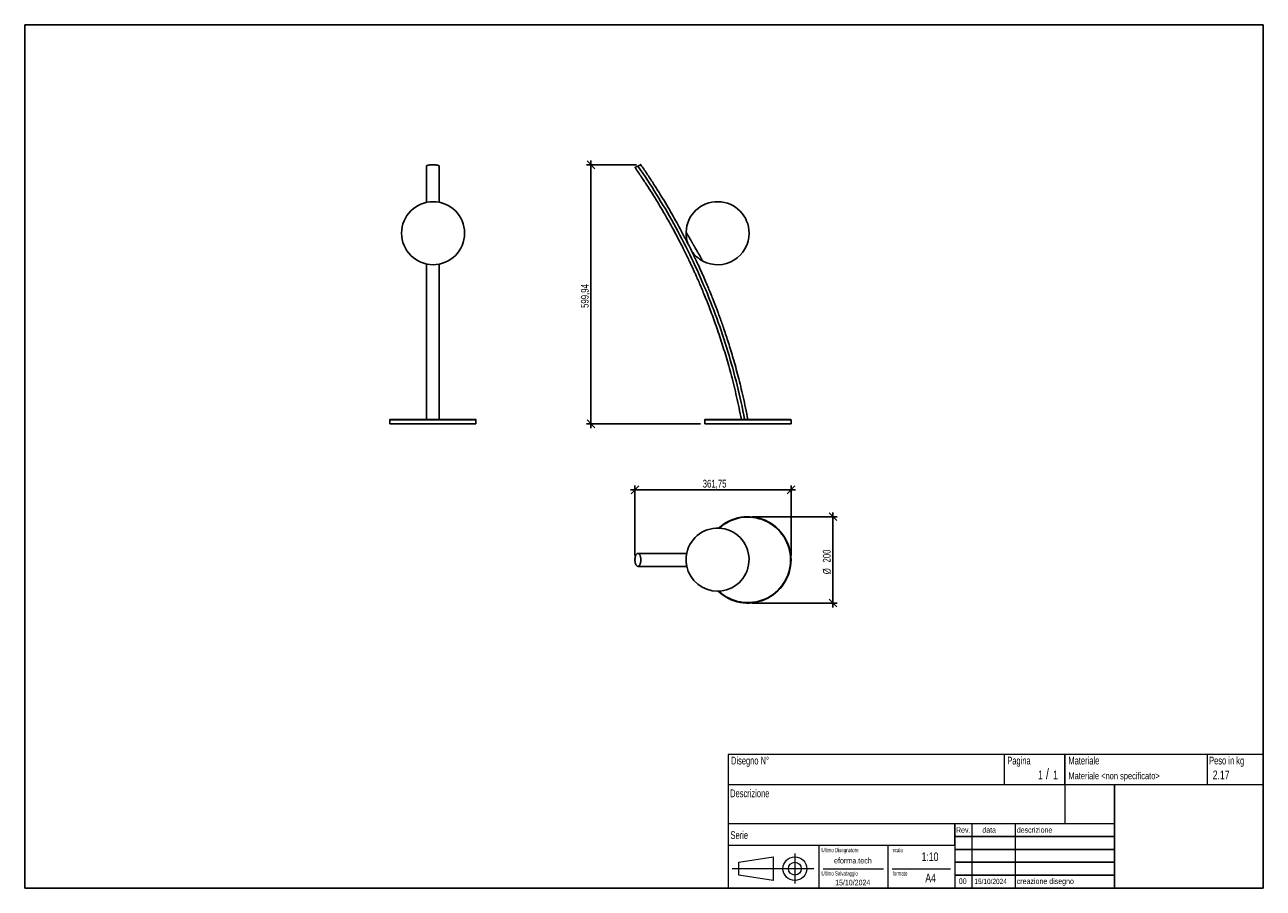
# Model space of a CAD drawing. Header units: millimetres. Extents: x 5 to 292, y 5 to 205.
import ezdxf

# ---------------------------------------------------------------- set-up
doc = ezdxf.new("R2010")
doc.units = ezdxf.units.MM
doc.header["$PDSIZE"] = -1
doc.layers.add('FORMAT', color=7, linetype='Continuous')
doc.styles.add('SLDTEXTSTYLE0', font='TXT', dxfattribs={"width": 0.605})
doc.styles.add('SLDTEXTSTYLE1', font='TXT', dxfattribs={"width": 0.75})
doc.dimstyles.new('SLDDIMSTYLE0', dxfattribs={"dimtxt": 1.8, "dimasz": 1.8, "dimexe": 0, "dimexo": 0.0625, "dimgap": 0.45, "dimtad": 1, "dimlfac": 10, "dimrnd": 1e-09, "dimzin": 12, "dimdsep": 46, "dimtxsty": 'SLDTEXTSTYLE1', "dimblk1": 'OBLIQUE', "dimblk2": 'OBLIQUE', "dimsah": 1, "dimcen": 0.09, "dimadec": 0, "dimazin": 3, "dimtfac": 1, "dimtmove": 0, "dimatfit": 0, "dimldrblk": 'OBLIQUE', "dimfxl": 0, "dimfrac": 2, "dimtolj": 1, "dimtzin": 12, "dimarcsym": 0})

# ---------------------------------------------------------------- blocks, each defined once
blk = doc.blocks.new('_Oblique')
at = {"color": 0, "linetype": 'ByBlock', "lineweight": -2}
blk.add_line((-0.5, -0.5), (0.5, 0.5), dxfattribs=at)
blk = doc.blocks.new('_D')
at = {"layer": 'FORMAT', "color": 7}
for p, q in [((146.76, 172.57), (135.2, 172.57)), ((136.2, 172.57), (136.2, 173.57)), ((136.2, 172.57), (136.2, 112.57)), ((161.57, 112.57), (135.2, 112.57)), ((136.2, 112.57), (136.2, 111.57))]:
    blk.add_line(p, q, dxfattribs=at)
at = {"layer": 'FORMAT', "color": 7, "xscale": 1.8, "yscale": 1.8}
for p, rotation in [((136.2, 172.57), 270.0000000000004), ((136.2, 112.57), 90.0000000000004)]:
    blk.add_blockref('_Oblique', p, dxfattribs=dict(at, rotation=rotation))
at = {"layer": 'FORMAT', "color": 7, "insert": (133.88, 139.41), "char_height": 1.8, "attachment_point": 1, "rotation": 90, "style": 'SLDTEXTSTYLE1'}
blk.add_mtext('599,94', dxfattribs=at)
blk = doc.blocks.new('_D_1')
at = {"layer": 'FORMAT', "color": 7}
for p, q in [((146.39, 82.06), (146.39, 98.28)), ((182.57, 82.06), (182.57, 98.28)), ((146.39, 97.28), (145.39, 97.28)), ((146.39, 97.28), (182.57, 97.28)), ((182.57, 97.28), (183.57, 97.28))]:
    blk.add_line(p, q, dxfattribs=at)
at = {"layer": 'FORMAT', "color": 7, "xscale": 1.8, "yscale": 1.8}
for p, rotation in [((146.39, 97.28), 359.9996232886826), ((182.57, 97.28), 179.9996232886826)]:
    blk.add_blockref('_Oblique', p, dxfattribs=dict(at, rotation=rotation))
at = {"layer": 'FORMAT', "color": 7, "insert": (162.1, 99.6), "char_height": 1.8, "attachment_point": 1, "rotation": 359.9996, "style": 'SLDTEXTSTYLE1'}
blk.add_mtext('361,75', dxfattribs=at)
blk = doc.blocks.new('_D_2')
at = {"layer": 'FORMAT', "color": 7}
for p, q in [((192.29, 91.06), (192.29, 92.06)), ((173.57, 91.06), (193.29, 91.06)), ((192.29, 91.06), (192.29, 71.06)), ((173.57, 71.06), (193.29, 71.06)), ((192.29, 71.06), (192.29, 70.06))]:
    blk.add_line(p, q, dxfattribs=at)
at = {"layer": 'FORMAT', "color": 7, "xscale": 1.8, "yscale": 1.8}
for p, rotation in [((192.29, 91.06, -30.09), 270.0000000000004), ((192.29, 71.06, -30.09), 90.0000000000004)]:
    blk.add_blockref('_Oblique', p, dxfattribs=dict(at, rotation=rotation))
at = {"layer": 'FORMAT', "color": 7, "char_height": 1.8, "attachment_point": 1, "rotation": 90, "style": 'SLDTEXTSTYLE1'}
for s, insert in [('200', (189.95, 80.44)), ('%%c', (189.97, 77.72))]:
    blk.add_mtext(s, dxfattribs=dict(at, insert=insert))

msp = doc.modelspace()

# ---------------------------------------------------------------- linework, layer by layer
at = {"color": 7, "linetype": 'Continuous', "lineweight": 25}
for p, q in [((162.1315, 150.2696), (162.1315, 150.2696)), ((89.5637, 113.4716), (89.5637, 112.5716)), ((99.5637, 113.4716), (89.5637, 113.4716)), ((99.5637, 112.5716), (89.5637, 112.5716)), ((99.5637, 113.5716), (89.6637, 113.5716)), ((109.4637, 113.5716), (99.5637, 113.5716)), ((109.5637, 113.4716), (99.5637, 113.4716)), ((109.5637, 112.5716), (99.5637, 112.5716)), ((109.5637, 112.5716), (109.5637, 113.4716)), ((162.5667, 113.4716), (162.5667, 112.5716)), ((182.5667, 113.4716), (162.5667, 113.4716)), ((182.5667, 112.5716), (162.5667, 112.5716)), ((182.4667, 113.5716), (162.6667, 113.5716)), ((182.5667, 112.5716), (182.5667, 113.4716))]:
    msp.add_line(p, q, dxfattribs=at)
msp.add_circle((99.6168, 156.7249), 7.3017, dxfattribs=at)
for centre, radius, start, end in [((165.5438, 156.7249), 7.3017, 0, 177.892903), ((165.5438, 156.7249), 7.3017, 177.892903, 198.497347), ((165.5438, 156.7249), 7.3017, 242.148971, 0), ((165.5438, 156.7249), 7.3017, 214.53473, 242.128528), ((89.6637, 113.4716), 0.1, 90, 180), ((109.4637, 113.4716), 0.1, 360, 90), ((162.6667, 113.4716), 0.1, 90, 180), ((182.4667, 113.4716), 0.1, 360, 90), ((172.5667, 81.0561), 10, 0, 132.68575), ((172.5667, 81.0561), 9.9, 0, 132.107114), ((165.5438, 81.1092), 7.3017, 270, 167.998701), ((165.5438, 81.1092), 7.3017, 167.998701, 192.011268), ((172.5667, 81.0561), 10, 226.447098, 0), ((172.5667, 81.0561), 9.9, 227.025734, 0), ((165.5438, 81.1092), 7.3017, 192.011268, 270)]:
    msp.add_arc(centre, radius, start, end, dxfattribs=at)
for points, knots in [([(101.0638, 172.2599), (101.0638, 172.2756), (101.0579, 172.291), (101.0412, 172.3134), (101.0343, 172.3207), (101.0185, 172.3349), (101.0095, 172.3418), (100.9801, 172.3617), (100.9567, 172.3742), (100.9056, 172.3973), (100.878, 172.4079), (100.8197, 172.4276), (100.7889, 172.4368), (100.725, 172.4539), (100.6923, 172.4618), (100.5923, 172.4836), (100.5231, 172.4959), (100.3811, 172.5172), (100.308, 172.5262), (100.1613, 172.5411), (100.0875, 172.5471), (99.8649, 172.5614), (99.7151, 172.566), (99.4884, 172.566), (99.4123, 172.5648), (99.262, 172.5601), (99.1874, 172.5566), (99.0395, 172.5471), (98.9662, 172.5411), (98.8209, 172.5263), (98.749, 172.5175), (98.6069, 172.4963), (98.5364, 172.4838), (98.4356, 172.4618), (98.4028, 172.454), (98.3389, 172.4369), (98.308, 172.4277), (98.2497, 172.4079), (98.2221, 172.3973), (98.171, 172.3742), (98.1475, 172.3617), (98.118, 172.3417), (98.1091, 172.3349), (98.0932, 172.3206), (98.0863, 172.3132), (98.0697, 172.2909), (98.0638, 172.2756), (98.0638, 172.2599)], [0, 0, 0, 0, 0.03125, 0.03125, 0.046875, 0.046875, 0.0625, 0.0625, 0.09375, 0.09375, 0.125, 0.125, 0.15625, 0.15625, 0.1875, 0.1875, 0.25, 0.25, 0.3125, 0.3125, 0.375, 0.375, 0.5, 0.5, 0.5625, 0.5625, 0.625, 0.625, 0.6875, 0.6875, 0.75, 0.75, 0.8125, 0.8125, 0.84375, 0.84375, 0.875, 0.875, 0.90625, 0.90625, 0.9375, 0.9375, 0.953125, 0.953125, 0.96875, 0.96875, 1, 1, 1, 1]), ([(98.0638, 172.2599), (98.0638, 171.1531), (98.0638, 168.9394), (98.0638, 166.1303), (98.0638, 164.4159), (98.0638, 163.8526)], [0, 0, 0, 0, 0.40170383, 0.80341066, 1, 1, 1, 1]), ([(101.0638, 163.8754), (101.0638, 164.4261), (101.0638, 166.1304), (101.0638, 168.9321), (101.0638, 171.1506), (101.0638, 172.2599)], [0, 0, 0, 0, 0.192684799, 0.596343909, 1, 1, 1, 1]), ([(147.0765, 172.2599), (147.0347, 172.2412), (146.942, 172.1998), (146.7933, 172.1333), (146.662, 172.0746), (146.5571, 172.0277), (146.4651, 171.9866), (146.4008, 171.9578), (146.3978, 171.9565), (146.3965, 171.9559)], [0, 0, 0, 0, 0.07540279, 0.16731842, 0.30969178, 0.44066653, 0.57195669, 0.81066557, 1, 1, 1, 1]), ([(147.7565, 172.5639), (147.758, 172.5645), (147.7666, 172.5684), (147.7245, 172.5495), (147.628, 172.5064), (147.4909, 172.4451), (147.3586, 172.386), (147.2129, 172.3208), (147.1215, 172.28), (147.0765, 172.2599)], [0, 0, 0, 0, 0.04964775, 0.30255614, 0.5545943, 0.69443195, 0.83511248, 0.91874847, 1, 1, 1, 1]), ([(171.8177, 113.5569), (170.8005, 118.8841), (168.205, 129.4001), (162.6867, 144.6003), (155.6795, 158.973), (150.0765, 167.9592), (147.0765, 172.2599)], [0, 0, 0, 0, 163.50341654, 326.07116372, 486.81120802, 644.89116509, 644.89116509, 644.89116509, 644.89116509]), ([(172.5677, 113.5569), (172.3923, 114.4551), (172.0494, 116.2104), (171.4898, 118.7703), (170.9195, 121.1993), (170.3405, 123.4974), (169.7628, 125.6538), (169.1918, 127.671), (168.6325, 129.5516), (168.0858, 131.3098), (167.5559, 132.9466), (167.0468, 134.4631), (166.5621, 135.8603), (166.1051, 137.1393), (165.7052, 138.2293), (165.3615, 139.1464), (165.0621, 139.9323), (164.7572, 140.7196), (164.3916, 141.6482), (163.9477, 142.7529), (163.4143, 144.0475), (162.8196, 145.4528), (162.16, 146.9672), (161.4368, 148.5783), (160.6472, 150.2829), (159.7882, 152.0778), (158.8514, 153.9698), (157.8718, 155.8799), (156.8526, 157.8), (155.7975, 159.7223), (154.6666, 161.7131), (153.4564, 163.7698), (152.1635, 165.8899), (150.7833, 168.0696), (149.3156, 170.3082), (148.2854, 171.8045), (147.7612, 172.566)], [0, 0, 0, 0, 0.04257331, 0.08320558, 0.12189673, 0.15864667, 0.19345534, 0.2257528, 0.25617763, 0.28472979, 0.31140929, 0.33621611, 0.35915024, 0.38021167, 0.39940041, 0.41316353, 0.42577493, 0.43852766, 0.45244255, 0.4722032, 0.49391541, 0.51757918, 0.54319449, 0.57076137, 0.59973558, 0.6305923, 0.66333154, 0.69795331, 0.73045648, 0.76446048, 0.79996531, 0.83697096, 0.87547734, 0.91548438, 0.95699197, 1, 1, 1, 1]), ([(146.3918, 171.9538), (146.9072, 171.2082), (147.9145, 169.7511), (149.3422, 167.584), (150.6697, 165.4997), (151.8985, 163.4999), (153.0277, 161.599), (154.0627, 159.799), (155.0091, 158.1019), (155.8774, 156.4984), (156.6713, 154.9907), (157.3942, 153.581), (158.0495, 152.271), (158.6401, 151.0626), (159.1362, 150.0252), (159.5487, 149.1473), (159.8987, 148.3915), (160.246, 147.6308), (160.6515, 146.7295), (161.1276, 145.6507), (161.6764, 144.3773), (162.2613, 142.9838), (162.8787, 141.4688), (163.5207, 139.8418), (164.183, 138.1031), (164.8614, 136.2528), (165.5548, 134.2801), (166.2314, 132.2646), (166.8877, 130.2141), (167.5207, 128.1367), (168.1499, 125.9581), (168.7709, 123.6777), (169.3796, 121.2949), (169.9703, 118.809), (170.5422, 116.2204), (170.8905, 114.4552), (171.0677, 113.5569)], [0, 0, 0, 0, 0.04257375, 0.08320642, 0.1218979, 0.15864807, 0.19345687, 0.22575434, 0.25617906, 0.28473104, 0.31141031, 0.33621688, 0.35915077, 0.38021199, 0.39940054, 0.41316353, 0.42577483, 0.43852744, 0.45244222, 0.47220274, 0.49391488, 0.51757866, 0.54319408, 0.57076115, 0.59973564, 0.63059269, 0.66333229, 0.69795441, 0.73045785, 0.76446201, 0.79996687, 0.8369724, 0.87547855, 0.91548525, 0.95699242, 1, 1, 1, 1]), ([(158.247, 156.9934), (158.2471, 156.9933), (158.2472, 156.9931), (158.248, 156.9917), (158.2492, 156.9895), (158.251, 156.9864), (158.2534, 156.9824), (158.2581, 156.9742), (158.2672, 156.9584), (158.2835, 156.9302), (158.3043, 156.8943), (158.3381, 156.8358), (158.3914, 156.7434), (158.4732, 156.6018), (158.5704, 156.4335), (158.6846, 156.236), (158.8108, 156.0175), (158.9531, 155.7713), (159.1018, 155.5137), (159.2673, 155.2274), (159.4045, 154.9898), (159.5277, 154.7765), (159.6219, 154.6135), (159.7206, 154.4427), (159.8138, 154.2813), (159.8804, 154.166), (159.9277, 154.0843), (159.9512, 154.0436), (159.9748, 154.0027), (160.0027, 153.9544), (160.0373, 153.8944), (160.0811, 153.8186), (160.1325, 153.7297), (160.1808, 153.6461), (160.2248, 153.57), (160.2782, 153.4776), (160.3936, 153.2778), (160.57, 152.9724), (160.7424, 152.674), (160.8625, 152.4661), (160.9732, 152.2746), (161.1091, 152.0393), (161.2739, 151.754), (161.4246, 151.4932), (161.5665, 151.2475), (161.6935, 151.0277), (161.8075, 150.8303), (161.9051, 150.6614), (161.9868, 150.52), (162.0403, 150.4274), (162.0741, 150.3688), (162.095, 150.3328), (162.1112, 150.3046), (162.121, 150.2878), (162.1264, 150.2784), (162.1293, 150.2733), (162.1311, 150.2702), (162.1314, 150.2698), (162.1315, 150.2696)], [0, 0, 0, 0, 0.00517421, 0.01035556, 0.01554434, 0.02074081, 0.02594527, 0.03115798, 0.04684857, 0.06253814, 0.07795544, 0.09350019, 0.12506399, 0.15581296, 0.18758047, 0.21800462, 0.25002155, 0.27998686, 0.3124938, 0.34110088, 0.37496411, 0.38716024, 0.40619013, 0.4237974, 0.43745545, 0.45314593, 0.45703715, 0.46091618, 0.46480853, 0.46872552, 0.47471925, 0.4819045, 0.49031833, 0.50000288, 0.50567756, 0.51193668, 0.52626097, 0.56253275, 0.59935547, 0.61366153, 0.62505371, 0.65782298, 0.68755866, 0.71958108, 0.7500096, 0.78173922, 0.81251298, 0.84407068, 0.87501297, 0.90644865, 0.92203059, 0.93752599, 0.95318234, 0.96885038, 0.97665471, 0.984448, 0.99222988, 1, 1, 1, 1]), ([(98.0638, 149.6081), (98.0638, 149.0495), (98.0638, 147.2997), (98.0638, 144.3131), (98.0638, 140.6283), (98.0638, 136.8779), (98.0638, 133.0668), (98.0638, 129.2218), (98.0638, 125.3461), (98.0638, 121.4417), (98.0638, 117.5134), (98.0638, 114.8757), (98.0638, 113.5569)], [0, 0, 0, 0, 0.0487954, 0.15283298, 0.256871, 0.36303257, 0.46919437, 0.5753562, 0.68151794, 0.78767938, 0.89384017, 1, 1, 1, 1]), ([(101.0638, 113.5569), (101.0638, 114.8728), (101.0638, 117.5048), (101.0638, 121.4246), (101.0638, 125.3206), (101.0638, 129.1881), (101.0638, 133.0022), (101.0638, 136.7604), (101.0638, 140.4619), (101.0638, 144.1239), (101.0638, 147.1674), (101.0638, 148.9724), (101.0638, 149.5858)], [0, 0, 0, 0, 0.10599622, 0.2119934, 0.31799122, 0.42398935, 0.52998757, 0.63409304, 0.7381983, 0.84230313, 0.94640751, 1, 1, 1, 1]), ([(147.0765, 79.5562), (147.0362, 79.5562), (146.9943, 79.5641), (146.9095, 79.5985), (146.8666, 79.625), (146.7823, 79.6981), (146.741, 79.7447), (146.6627, 79.8568), (146.6258, 79.9224), (146.5589, 80.0688), (146.529, 80.1497), (146.4778, 80.3212), (146.4566, 80.4118), (146.4232, 80.5964), (146.4111, 80.6904), (146.3954, 80.8762), (146.3918, 80.9679), (146.3918, 81.1446), (146.3954, 81.2363), (146.4111, 81.422), (146.4232, 81.5161), (146.4566, 81.7007), (146.4778, 81.7913), (146.529, 81.9628), (146.5589, 82.0437), (146.6258, 82.1901), (146.6627, 82.2557), (146.741, 82.3678), (146.7823, 82.4144), (146.8666, 82.4875), (146.9095, 82.514), (146.9943, 82.5484), (147.0362, 82.5562), (147.0765, 82.5562)], [0, 0, 0, 0, 0.0625, 0.0625, 0.125, 0.125, 0.1875, 0.1875, 0.25, 0.25, 0.3125, 0.3125, 0.375, 0.375, 0.4375, 0.4375, 0.5, 0.5, 0.5625, 0.5625, 0.625, 0.625, 0.6875, 0.6875, 0.75, 0.75, 0.8125, 0.8125, 0.875, 0.875, 0.9375, 0.9375, 1, 1, 1, 1]), ([(147.0765, 82.5562), (147.1117, 82.5562), (147.146, 82.5503), (147.1961, 82.5336), (147.2126, 82.5267), (147.2443, 82.5109), (147.2597, 82.502), (147.3042, 82.4725), (147.3322, 82.4491), (147.3839, 82.398), (147.4076, 82.3704), (147.4518, 82.3121), (147.4723, 82.2813), (147.5106, 82.2175), (147.5281, 82.1847), (147.5769, 82.0847), (147.6044, 82.0155), (147.652, 81.8736), (147.6722, 81.8004), (147.7057, 81.6537), (147.7191, 81.5799), (147.751, 81.3574), (147.7612, 81.2075), (147.7612, 80.9808), (147.7586, 80.9047), (147.7481, 80.7544), (147.7402, 80.6798), (147.719, 80.5319), (147.7056, 80.4586), (147.6725, 80.3133), (147.6528, 80.2414), (147.6053, 80.0993), (147.5774, 80.0289), (147.5283, 79.9281), (147.5107, 79.8952), (147.4724, 79.8313), (147.4519, 79.8005), (147.4076, 79.7421), (147.3839, 79.7145), (147.3323, 79.6634), (147.3042, 79.64), (147.2596, 79.6104), (147.2442, 79.6015), (147.2124, 79.5856), (147.1959, 79.5788), (147.146, 79.5622), (147.1118, 79.5562), (147.0765, 79.5562)], [0, 0, 0, 0, 0.03125, 0.03125, 0.046875, 0.046875, 0.0625, 0.0625, 0.09375, 0.09375, 0.125, 0.125, 0.15625, 0.15625, 0.1875, 0.1875, 0.25, 0.25, 0.3125, 0.3125, 0.375, 0.375, 0.5, 0.5, 0.5625, 0.5625, 0.625, 0.625, 0.6875, 0.6875, 0.75, 0.75, 0.8125, 0.8125, 0.84375, 0.84375, 0.875, 0.875, 0.90625, 0.90625, 0.9375, 0.9375, 0.953125, 0.953125, 0.96875, 0.96875, 1, 1, 1, 1]), ([(158.4043, 82.5562), (158.1021, 82.5562), (157.203, 82.5562), (155.6041, 82.5562), (153.6158, 82.5562), (151.5289, 82.5562), (149.3591, 82.5562), (147.8374, 82.5562), (147.0765, 82.5562)], [0, 0, 0, 0, 0.0919622, 0.27356896, 0.45517681, 0.63678526, 0.81839331, 1, 1, 1, 1]), ([(158.4028, 82.6273), (158.4001, 82.6167), (158.3596, 82.4535), (158.3101, 82.1141), (158.2561, 81.6168), (158.25, 81.2786), (158.247, 81.1092)], [0, 0, 0, 0, 0.022737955, 0.350504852, 0.6747865, 1, 1, 1, 1]), ([(158.247, 81.1092), (158.2501, 80.94), (158.2562, 80.6019), (158.3096, 80.1038), (158.3609, 79.7658), (158.4001, 79.6009), (158.4028, 79.5899)], [0, 0, 0, 0, 0.32494328, 0.64900998, 0.97656663, 1, 1, 1, 1]), ([(147.0765, 79.5562), (147.8357, 79.5562), (149.3542, 79.5562), (151.5196, 79.5562), (153.6024, 79.5562), (155.5873, 79.5562), (157.198, 79.5562), (158.1104, 79.5562), (158.4266, 79.5562)], [0, 0, 0, 0, 0.18081318, 0.36162771, 0.54244264, 0.72325698, 0.90407024, 1, 1, 1, 1])]:
    msp.add_open_spline(points, degree=3, knots=knots, dxfattribs=at)
at = {"layer": 'FORMAT', "color": 251, "true_color": 0x484848}
for p, q in [((5, 205), (292, 205)), ((5, 205), (5, 5)), ((292, 205), (292, 5)), ((5, 5), (292, 5))]:
    msp.add_line(p, q, dxfattribs=at)
at = {"layer": 'FORMAT', "color": 251, "lineweight": 18, "true_color": 0x484848}
for p, q in [((292, 36), (168, 36)), ((168, 36), (168, 5)), ((232, 36), (232, 29)), ((279, 36), (279, 29)), ((168, 29), (292, 29)), ((168, 20), (246, 20)), ((224.5, 20), (224.5, 5)), ((234.5, 20), (234.5, 5)), ((246, 20), (257.5, 20)), ((168, 15), (220.5, 15)), ((189, 15), (189, 5)), ((205, 15), (205, 5)), ((220.5, 15), (220.5, 5)), ((170.4523, 11.0284), (178.4523, 12.2784)), ((178.4523, 12.2784), (178.4523, 6.7784)), ((183.4602, 13.0408), (183.4602, 6.0605)), ((187.8829, 9.5284), (168.8934, 9.5284)), ((170.4523, 8.0284), (170.4523, 11.0284)), ((190, 9.5), (204, 9.5)), ((206, 9.5), (219.5, 9.5)), ((178.4523, 6.7784), (170.4523, 8.0284))]:
    msp.add_line(p, q, dxfattribs=at)
at = {"layer": 'FORMAT', "color": 7}
for p, q in [((246, 29), (246, 36)), ((257.5, 20), (257.5, 29)), ((220.5, 15), (220.5, 20)), ((257.5, 5), (257.5, 20)), ((220.5, 17), (257.5, 17)), ((220.5, 14), (257.5, 14)), ((220.5, 11), (257.5, 11)), ((220.5, 8), (257.5, 8)), ((220.5, 5), (257.5, 5))]:
    msp.add_line(p, q, dxfattribs=at)
at = {"layer": 'FORMAT', "color": 7, "lineweight": 18}
msp.add_line((246, 29), (246, 20), dxfattribs=at)
at = {"layer": 'FORMAT', "color": 251, "lineweight": 18, "true_color": 0x484848}
for radius in [2.75, 1.5]:
    msp.add_circle((183.4602, 9.5284), radius, dxfattribs=at)
at = {"layer": 'FORMAT', "color": 7}
for p in [(147.7612, 172.566), (146.3918, 81.0563), (182.5667, 81.056)]:
    msp.add_point(p, dxfattribs=at)

# ---------------------------------------------------------------- texts
at = {"color": 18, "linetype": 'Continuous', "lineweight": 0, "true_color": 0x060606, "insert": (280.2907, 32.248), "char_height": 2, "attachment_point": 1, "style": 'SLDTEXTSTYLE1'}
msp.add_mtext('2.17', dxfattribs=at)
at = {"layer": 'FORMAT', "color": 18, "true_color": 0x060606}
for s, insert, char_height, attachment_point, style in [('Disegno N°', (168.6521, 35.4606), 1.8, 1, 'SLDTEXTSTYLE0'), ('Pagina', (232.6858, 35.4642), 1.8, 1, 'SLDTEXTSTYLE0'), ('Materiale', (246.8464, 35.4642), 1.8, 1, 'SLDTEXTSTYLE0'), ('Peso in kg', (279.4583, 35.4642), 1.8, 1, 'SLDTEXTSTYLE0'), ('1', (239.8246, 32.248), 2, 1, 'SLDTEXTSTYLE1'), ('/', (241.6416, 32.746), 2.5, 1, 'SLDTEXTSTYLE1'), ('1', (243.3205, 32.248), 2, 1, 'SLDTEXTSTYLE1'), ('Materiale <non specificato>', (246.8464, 31.8349), 1.5875, 1, 'SLDTEXTSTYLE1'), ('Descrizione', (168.4596, 27.873), 1.8, 1, 'SLDTEXTSTYLE0'), ('Serie', (168.5467, 18.2007), 1.8, 1, 'SLDTEXTSTYLE0'), ('Rev.', (220.8043, 19.1406), 1.3, 1, 'SLDTEXTSTYLE1'), ('data', (226.9058, 19.1406), 1.3, 1, 'SLDTEXTSTYLE1'), ('descrizione', (234.8893, 19.1406), 1.3, 1, 'SLDTEXTSTYLE1'), ('Ultimo Disegnatore', (189.6183, 14.3444), 1, 1, 'SLDTEXTSTYLE0'), ('scala', (206.1064, 14.3444), 1, 1, 'SLDTEXTSTYLE0'), ('1:10', (212.8317, 13.2881), 2, 1, 'SLDTEXTSTYLE1'), ('Ultimo Salvataggio', (189.6183, 8.9384), 1, 1, 'SLDTEXTSTYLE0'), ('formato', (206.1064, 8.9384), 1, 1, 'SLDTEXTSTYLE0'), ('15/10/2024', (196.8682, 6.9555), 1.3, 2, 'SLDTEXTSTYLE1'), ('A4', (213.6928, 8.3983), 2, 1, 'SLDTEXTSTYLE1'), ('00', (221.4553, 7.2775), 1.3, 1, 'SLDTEXTSTYLE1'), ('15/10/2024', (225.0655, 7.1779), 1.2, 1, 'SLDTEXTSTYLE1'), ('creazione disegno', (234.8893, 7.2775), 1.3, 1, 'SLDTEXTSTYLE1')]:
    msp.add_mtext(s, dxfattribs=dict(at, insert=insert, char_height=char_height, attachment_point=attachment_point, style=style))
at = {"layer": 'FORMAT', "color": 18, "true_color": 0x020202, "insert": (196.9035, 12.0629), "char_height": 1.322917, "attachment_point": 2, "style": 'SLDTEXTSTYLE1'}
msp.add_mtext('eforma.tech', dxfattribs=at)

# ---------------------------------------------------------------- dimensions: what is measured, and where the dimension line sits
at = {"layer": 'FORMAT', "color": 7}
for base, p1, p2, angle, picture, middle in [((136.2049, 112.5716), (147.7612, 172.566), (162.5667, 112.5716), 90, '_D', (136.2049, 143.0718)), ((182.5668, 97.282), (146.3918, 81.0563), (182.5667, 81.056), 359.999623, '_D_1', (165.7623, 97.2821))]:
    dim = msp.add_linear_dim(base=base, p1=p1, p2=p2, angle=angle, dimstyle='SLDDIMSTYLE0', dxfattribs=at)
    dim.commit()
    dim.dimension.update_dxf_attribs({"geometry": picture, "text_midpoint": middle, "dimtype": 160})
dim = msp.add_linear_dim(base=(192.2947, 71.0561), p1=(172.5667, 91.0561), p2=(172.5667, 71.0561), angle=90, text='%%c<>', dimstyle='SLDDIMSTYLE0', dxfattribs=at)
dim.commit()
dim.dimension.update_dxf_attribs({"geometry": '_D_2', "text_midpoint": (192.2947, 81.0739), "dimtype": 160})

doc.saveas('drawing.dxf')
